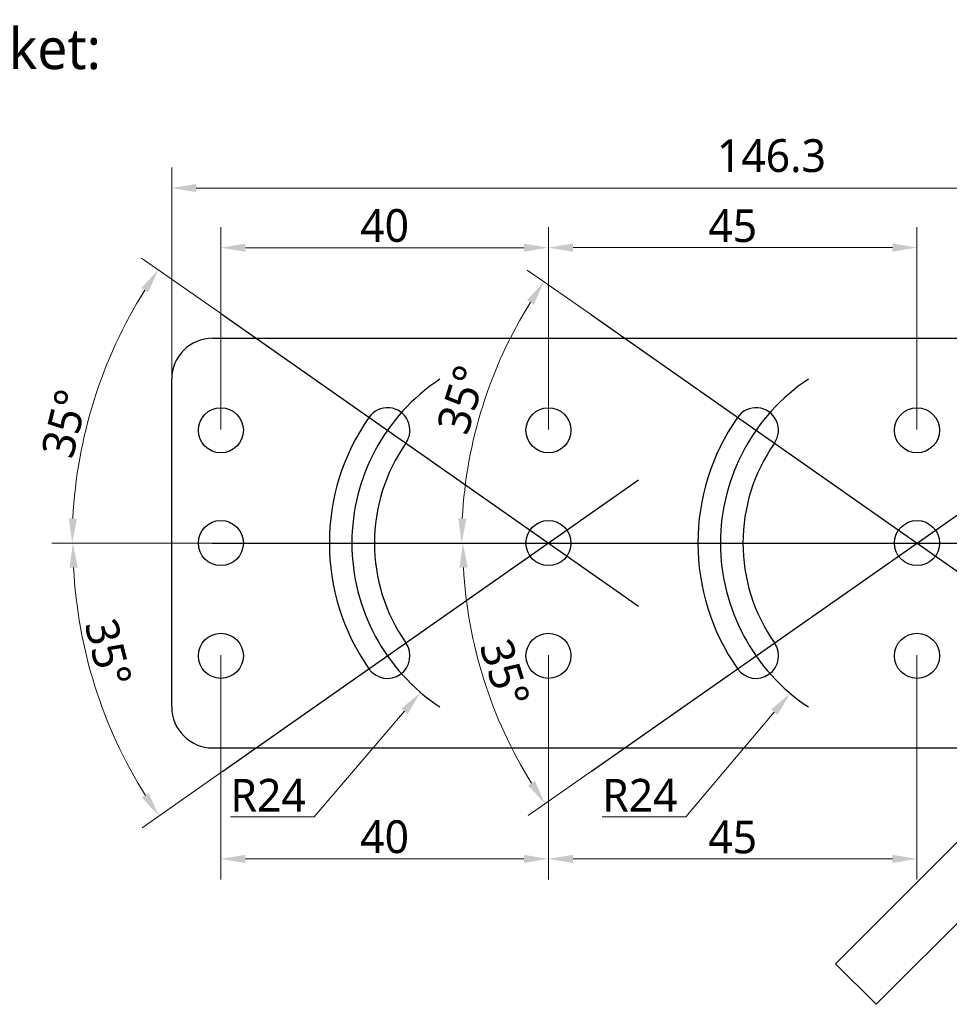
# Model space of a CAD drawing. Extents: x -434 to -60, y 236 to 507.
# Tile 4 of 22: x -348 to -235, y 255 to 375. Entities that reach past the tile are written whole.
import ezdxf

# ---------------------------------------------------------------- set-up
doc = ezdxf.new("R2010")
doc.units = 0
doc.header["$MEASUREMENT"] = 0
doc.layers.get('0').update_dxf_attribs({"linetype": 'CONTINUOUS'})
doc.layers.get('Defpoints').update_dxf_attribs({"linetype": 'CONTINUOUS'})
doc.layers.add('20_ALL_FEATURES', color=7, linetype='CONTINUOUS')
doc.layers.add('51__DRAFT_DIMS', color=7, linetype='CONTINUOUS')
doc.styles.get("Standard").update_dxf_attribs({"font": 'Roboto-Regular.ttf'})
doc.styles.add('尺寸值样式', font='Roboto-Regular.ttf', dxfattribs={"height": 4})
doc.dimstyles.new('1直线标注', dxfattribs={"dimtxt": 4, "dimasz": 3, "dimexe": 2.5, "dimexo": 0, "dimtad": 1, "dimdec": 1, "dimdsep": 46, "dimtxsty": '尺寸值样式', "dimcen": 0, "dimclrd": 8, "dimclre": 8, "dimclrt": 7, "dimadec": 0, "dimazin": 0, "dimtp": 0.001, "dimtm": 0.001, "dimtfac": 1, "dimtdec": 1, "dimtmove": 0, "dimatfit": 0, "dimldrblk": '_FILLED', "dimfxl": 1, "dimtolj": 1, "dimlwd": 15, "dimlwe": 15, "dimarcsym": 0})
doc.dimstyles.new('3小圆直径标注', dxfattribs={"dimtxt": 4, "dimasz": 3, "dimexe": 2.5, "dimexo": 0, "dimtad": 1, "dimtoh": 1, "dimdec": 3, "dimdsep": 46, "dimtxsty": '尺寸值样式', "dimcen": 0, "dimclrd": 8, "dimclre": 8, "dimclrt": 7, "dimadec": 0, "dimazin": 0, "dimtp": 0.001, "dimtm": 0.001, "dimtfac": 1, "dimtdec": 3, "dimtofl": 0, "dimtmove": 0, "dimatfit": 0, "dimldrblk": '_FILLED', "dimfxl": 1, "dimtolj": 1, "dimlwd": 15, "dimlwe": 15, "dimarcsym": 0})
doc.dimstyles.new('CIRL(31)', dxfattribs={"dimtxt": 4, "dimasz": 3, "dimexe": 2.5, "dimexo": 0, "dimtad": 1, "dimtoh": 1, "dimdec": 3, "dimlfac": 0.333333, "dimdsep": 46, "dimtxsty": '尺寸值样式', "dimcen": 0, "dimclrd": 8, "dimclre": 8, "dimclrt": 7, "dimadec": 0, "dimazin": 0, "dimtp": 0.001, "dimtm": 0.001, "dimtfac": 1, "dimtdec": 3, "dimtofl": 0, "dimtmove": 0, "dimatfit": 0, "dimldrblk": '_FILLED', "dimfxl": 1, "dimtolj": 1, "dimlwd": 15, "dimlwe": 15, "dimarcsym": 0})
doc.dimstyles.new('CIRL(32)', dxfattribs={"dimtxt": 4, "dimasz": 3, "dimexe": 2.5, "dimexo": 0, "dimtad": 1, "dimtoh": 1, "dimdec": 3, "dimlfac": 0.666667, "dimdsep": 46, "dimtxsty": '尺寸值样式', "dimcen": 0, "dimclrd": 8, "dimclre": 8, "dimclrt": 7, "dimadec": 0, "dimazin": 0, "dimtp": 0.001, "dimtm": 0.001, "dimtfac": 1, "dimtdec": 3, "dimtofl": 0, "dimtmove": 0, "dimatfit": 0, "dimldrblk": '_FILLED', "dimfxl": 1, "dimtolj": 1, "dimlwd": 15, "dimlwe": 15, "dimarcsym": 0})

# ---------------------------------------------------------------- blocks, each defined once
blk = doc.blocks.new('*D673')
at = {"layer": '51__DRAFT_DIMS', "color": 8, "lineweight": 15}
for p, q in [((-329.5, 331.04), (-329.5, 356.87)), ((-183.2, 331.24), (-183.2, 356.87)), ((-326.5, 354.37), (-186.2, 354.37))]:
    blk.add_line(p, q, dxfattribs=at)
at = {"layer": '51__DRAFT_DIMS', "color": 8}
for points in [[(-326.5, 354.87), (-326.5, 353.87), (-329.5, 354.37)], [(-186.2, 353.87), (-186.2, 354.87), (-183.2, 354.37)]]:
    blk.add_solid(points, dxfattribs=at)
at = {"layer": 'Defpoints', "color": 0}
for p in [(-183.2, 354.37), (-329.5, 331.04), (-183.2, 331.24)]:
    blk.add_point(p, dxfattribs=at)
at = {"layer": '51__DRAFT_DIMS', "color": 7, "insert": (-256.27, 360.33), "char_height": 4, "attachment_point": 2, "line_spacing_factor": 0.9, "style": '尺寸值样式'}
blk.add_mtext('\\A1;146.3', dxfattribs=at)
blk = doc.blocks.new('_FILLED')
at = {"color": 0, "linetype": 'ByBlock'}
blk.add_solid([(0, 0), (-1, 0.167), (-1, -0.167)], dxfattribs=at)
blk = doc.blocks.new('*D674')
at = {"color": 8, "lineweight": 15}
for p, q in [((-278.26, 338.88), (-286.09, 344.36)), ((-279.59, 311.04), (-296.59, 311.04))]:
    blk.add_line(p, q, dxfattribs=at)
blk.add_arc((-238.5, 311.04), 55.6, 148.0921, 176.9079, dxfattribs=at)
at = {"color": 8}
for points in [[(-285.28, 340.15), (-286.11, 340.7), (-284.04, 342.93)], [(-294.51, 314.05), (-293.51, 314.02), (-294.09, 311.04)]]:
    blk.add_solid(points, dxfattribs=at)
at = {"layer": 'Defpoints', "color": 0}
for p in [(-278.26, 338.88), (-289.55, 333.06), (-279.59, 311.04), (-228.59, 311.04), (-227.5, 303.34)]:
    blk.add_point(p, dxfattribs=at)
at = {"color": 7, "insert": (-294.08, 328.56), "char_height": 4, "attachment_point": 5, "rotation": 72.5, "style": '尺寸值样式'}
blk.add_mtext('35°{}{{\\H0.7x;}{}}', dxfattribs=at)
blk = doc.blocks.new('*D675')
at = {"color": 8, "lineweight": 15}
for p, q in [((-279.59, 311.04), (-296.44, 311.04)), ((-278.26, 283.2), (-285.96, 277.8))]:
    blk.add_line(p, q, dxfattribs=at)
blk.add_arc((-238.5, 311.04), 55.45, 183.1004, 211.8996, dxfattribs=at)
at = {"color": 8}
for points in [[(-293.36, 308.05), (-294.36, 308.02), (-293.94, 311.04)], [(-285.99, 281.46), (-285.15, 282.01), (-283.92, 279.23)]]:
    blk.add_solid(points, dxfattribs=at)
at = {"layer": 'Defpoints', "color": 0}
for p in [(-227.5, 318.74), (-279.59, 311.04), (-228.59, 311.04), (-292.8, 299.83), (-278.26, 283.2)]:
    blk.add_point(p, dxfattribs=at)
at = {"color": 7, "insert": (-288.82, 295.17), "char_height": 4, "attachment_point": 5, "rotation": 287.5, "style": '尺寸值样式'}
blk.add_mtext('35°{}{{\\H0.7x;}{}}', dxfattribs=at)
blk = doc.blocks.new('*D676')
at = {"color": 8, "lineweight": 15}
for p in [(-255.92, 290.41), (-276.93, 277.61)]:
    blk.add_line(p, (-266.74, 277.61), dxfattribs=at)
at = {"color": 8}
blk.add_solid([(-255.54, 290.09), (-256.3, 290.73), (-253.98, 292.7)], dxfattribs=at)
at = {"layer": 'Defpoints', "color": 0}
for p in [(-238.5, 311.04), (-253.98, 292.7)]:
    blk.add_point(p, dxfattribs=at)
at = {"color": 7, "insert": (-272.33, 280.26), "char_height": 4, "attachment_point": 5, "style": '尺寸值样式'}
blk.add_mtext('\\A1;R24{}{{\\H0.7x;}{}}', dxfattribs=at)
blk = doc.blocks.new('*D677')
at = {"color": 8, "lineweight": 15}
for p, q in [((-323.26, 338.88), (-333.18, 345.83)), ((-324.59, 311.04), (-344.15, 311.04))]:
    blk.add_line(p, q, dxfattribs=at)
blk.add_arc((-283.5, 311.04), 58.15, 147.9561, 177.0439, dxfattribs=at)
at = {"color": 8}
for points in [[(-332.37, 341.62), (-333.21, 342.17), (-331.13, 344.39)], [(-342.07, 314.05), (-341.07, 314.02), (-341.65, 311.04)]]:
    blk.add_solid(points, dxfattribs=at)
at = {"layer": 'Defpoints', "color": 0}
for p in [(-323.26, 338.88), (-336.89, 334.07), (-324.59, 311.04), (-273.59, 311.04), (-272.5, 303.34)]:
    blk.add_point(p, dxfattribs=at)
at = {"color": 7, "insert": (-342.55, 325.64), "char_height": 4, "attachment_point": 5, "rotation": 76.1103, "style": '尺寸值样式'}
blk.add_mtext('35°{}{{\\H0.7x;}{}}', dxfattribs=at)
blk = doc.blocks.new('*D678')
at = {"color": 8, "lineweight": 15}
for p, q in [((-324.59, 311.04), (-344.06, 311.04)), ((-323.26, 283.2), (-333.11, 276.3))]:
    blk.add_line(p, q, dxfattribs=at)
blk.add_arc((-283.5, 311.04), 58.06, 182.9607, 212.0393, dxfattribs=at)
at = {"color": 8}
for points in [[(-340.98, 308.05), (-341.98, 308.03), (-341.56, 311.04)], [(-333.13, 279.96), (-332.3, 280.51), (-331.06, 277.73)]]:
    blk.add_solid(points, dxfattribs=at)
at = {"layer": 'Defpoints', "color": 0}
for p in [(-272.5, 318.74), (-324.59, 311.04), (-273.59, 311.04), (-336.81, 288.04), (-323.26, 283.2)]:
    blk.add_point(p, dxfattribs=at)
at = {"color": 7, "insert": (-337.24, 297.66), "char_height": 4, "attachment_point": 5, "rotation": 283.977, "style": '尺寸值样式'}
blk.add_mtext('35°{}{{\\H0.7x;}{}}', dxfattribs=at)
blk = doc.blocks.new('*D679')
at = {"color": 8, "lineweight": 15}
for p in [(-301.06, 290.53), (-322.32, 277.61)]:
    blk.add_line(p, (-312.12, 277.61), dxfattribs=at)
at = {"color": 8}
blk.add_solid([(-300.68, 290.2), (-301.44, 290.85), (-299.11, 292.81)], dxfattribs=at)
at = {"layer": 'Defpoints', "color": 0}
for p in [(-283.5, 311.04), (-299.11, 292.81)]:
    blk.add_point(p, dxfattribs=at)
at = {"color": 7, "insert": (-317.72, 280.26), "char_height": 4, "attachment_point": 5, "style": '尺寸值样式'}
blk.add_mtext('\\A1;R24{}{{\\H0.7x;}{}}', dxfattribs=at)
blk = doc.blocks.new('*D680')
at = {"color": 8, "lineweight": 15}
for p, q in [((-283.5, 324.89), (-283.5, 349.6)), ((-238.5, 324.89), (-238.5, 349.6)), ((-241.5, 347.1), (-280.5, 347.1))]:
    blk.add_line(p, q, dxfattribs=at)
at = {"color": 8}
for points in [[(-280.5, 347.6), (-280.5, 346.6), (-283.5, 347.1)], [(-241.5, 346.6), (-241.5, 347.6), (-238.5, 347.1)]]:
    blk.add_solid(points, dxfattribs=at)
at = {"layer": 'Defpoints', "color": 0}
for p in [(-283.5, 347.1), (-283.5, 324.89), (-238.5, 324.89)]:
    blk.add_point(p, dxfattribs=at)
at = {"color": 7, "insert": (-261, 349.75), "char_height": 4, "attachment_point": 5, "style": '尺寸值样式'}
blk.add_mtext('\\A1;45{}{{\\H0.7x;}{}}', dxfattribs=at)
blk = doc.blocks.new('*D681')
at = {"color": 8, "lineweight": 15}
for p, q in [((-323.5, 324.89), (-323.5, 349.59)), ((-283.5, 324.89), (-283.5, 349.59)), ((-286.5, 347.09), (-320.5, 347.09))]:
    blk.add_line(p, q, dxfattribs=at)
at = {"color": 8}
for points in [[(-320.5, 347.59), (-320.5, 346.59), (-323.5, 347.09)], [(-286.5, 346.59), (-286.5, 347.59), (-283.5, 347.09)]]:
    blk.add_solid(points, dxfattribs=at)
at = {"layer": 'Defpoints', "color": 0}
for p in [(-323.5, 347.09), (-323.5, 324.89), (-283.5, 324.89)]:
    blk.add_point(p, dxfattribs=at)
at = {"color": 7, "insert": (-303.5, 349.77), "char_height": 4, "attachment_point": 5, "style": '尺寸值样式'}
blk.add_mtext('\\A1;40{}{{\\H0.7x;}{}}', dxfattribs=at)
blk = doc.blocks.new('*D682')
at = {"color": 8, "lineweight": 15}
for p, q in [((-283.5, 297.36), (-283.5, 269.99)), ((-238.5, 297.36), (-238.5, 269.99)), ((-280.5, 272.49), (-241.5, 272.49))]:
    blk.add_line(p, q, dxfattribs=at)
at = {"color": 8}
for points in [[(-280.5, 272.99), (-280.5, 271.99), (-283.5, 272.49)], [(-241.5, 271.99), (-241.5, 272.99), (-238.5, 272.49)]]:
    blk.add_solid(points, dxfattribs=at)
at = {"layer": 'Defpoints', "color": 0}
for p in [(-283.5, 297.36), (-238.5, 297.36), (-238.5, 272.49)]:
    blk.add_point(p, dxfattribs=at)
at = {"color": 7, "insert": (-261, 275.14), "char_height": 4, "attachment_point": 5, "style": '尺寸值样式'}
blk.add_mtext('\\A1;45{}{{\\H0.7x;}{}}', dxfattribs=at)
blk = doc.blocks.new('*D683')
at = {"color": 8, "lineweight": 15}
for p, q in [((-323.5, 297.36), (-323.5, 269.99)), ((-283.5, 297.36), (-283.5, 269.99)), ((-286.5, 272.49), (-320.5, 272.49))]:
    blk.add_line(p, q, dxfattribs=at)
at = {"color": 8}
for points in [[(-320.5, 272.99), (-320.5, 271.99), (-323.5, 272.49)], [(-286.5, 271.99), (-286.5, 272.99), (-283.5, 272.49)]]:
    blk.add_solid(points, dxfattribs=at)
at = {"layer": 'Defpoints', "color": 0}
for p in [(-323.5, 297.36), (-283.5, 297.36), (-323.5, 272.49)]:
    blk.add_point(p, dxfattribs=at)
at = {"color": 7, "insert": (-303.5, 275.17), "char_height": 4, "attachment_point": 5, "style": '尺寸值样式'}
blk.add_mtext('\\A1;40{}{{\\H0.7x;}{}}', dxfattribs=at)

msp = doc.modelspace()

# ---------------------------------------------------------------- linework, layer by layer
for p, q in [((-323.2565, 338.8773), (-272.4969, 303.335)), ((-278.2565, 338.8773), (-227.4969, 303.335)), ((-323.2565, 283.1974), (-272.4969, 318.7396)), ((-278.2565, 283.1974), (-227.4969, 318.7396)), ((-324.5908, 311.0373), (-273.5942, 311.0373)), ((-279.5908, 311.0373), (-228.5942, 311.0373))]:
    msp.add_line(p, q)
for centre in [(-283.4969, 311.0373), (-238.4969, 311.0373)]:
    msp.add_arc(centre, 24, 123.55731, 236.44269)
at = {"layer": '20_ALL_FEATURES'}
for p, q in [((-324.4969, 336.0373), (-227.908, 336.0373)), ((-329.4969, 291.0373), (-329.4969, 331.0373)), ((-324.4969, 286.0373), (-227.908, 286.0373)), ((-226.0225, 282.1072), (-248.4378, 259.692)), ((-221.0728, 277.1575), (-243.488, 254.7422)), ((-248.4378, 259.692), (-243.488, 254.7422))]:
    msp.add_line(p, q, dxfattribs=at)
for centre in [(-323.4969, 324.8032), (-283.4969, 324.8032), (-238.4969, 324.8032), (-323.4969, 311.0373), (-283.4969, 311.0373), (-238.4969, 311.0373), (-323.4969, 297.2715), (-283.4969, 297.2715), (-238.4969, 297.2715)]:
    msp.add_circle(centre, 2.75, dxfattribs=at)
for centre, radius, start, end in [((-324.4969, 331.0373), 5, 90, 180), ((-303.1566, 324.8032), 2.75, 325, 145), ((-258.1566, 324.8032), 2.75, 325, 145), ((-283.4969, 311.0373), 26.75, 145, 215), ((-238.4969, 311.0373), 26.75, 145, 215), ((-283.4969, 311.0373), 21.25, 145, 215), ((-238.4969, 311.0373), 21.25, 145, 215), ((-303.1566, 297.2715), 2.75, 215, 35), ((-258.1566, 297.2715), 2.75, 215, 35), ((-324.4969, 291.0373), 5, 180, 270)]:
    msp.add_arc(centre, radius, start, end, dxfattribs=at)

# ---------------------------------------------------------------- texts
at = {"insert": (-434.4353, 371.3398), "char_height": 5, "width": 105.758386, "attachment_point": 4}
msp.add_mtext('Device and Installation Bracket:', dxfattribs=at)

# ---------------------------------------------------------------- dimensions: what is measured, and where the dimension line sits
for base, p1, p2, picture, middle in [((-323.4969, 347.0932), (-283.4969, 324.8932), (-323.4969, 324.8932), '*D681', (-303.4969, 347.0932)), ((-323.4969, 272.4879), (-283.4969, 297.3615), (-323.4969, 297.3615), '*D683', (-303.4969, 272.4879))]:
    dim = msp.add_linear_dim(base=base, p1=p1, p2=p2, text='40{}{{\\H0.7x;}{}}', dimstyle='1直线标注')
    dim.commit()
    dim.dimension.update_dxf_attribs({"geometry": picture, "text_midpoint": middle, "dimtype": 160})
for base, p1, p2, picture, middle in [((-283.4969, 347.0982), (-238.4969, 324.8932), (-283.4969, 324.8932), '*D680', (-260.9969, 349.7507)), ((-238.4969, 272.4879), (-283.4969, 297.3615), (-238.4969, 297.3615), '*D682', (-260.9969, 275.1404))]:
    dim = msp.add_linear_dim(base=base, p1=p1, p2=p2, text='45{}{{\\H0.7x;}{}}', dimstyle='1直线标注')
    dim.commit()
    dim.dimension.update_dxf_attribs({"geometry": picture, "text_midpoint": middle})
for base, line2, dimstyle, picture, middle in [((-336.8939, 334.0705), ((-323.2565, 338.8773), (-272.4969, 303.335)), 'CIRL(31)', '*D677', (-339.9495, 324.9972)), ((-336.812, 288.0395), ((-323.2565, 283.1974), (-272.4969, 318.7396)), 'CIRL(32)', '*D678', (-339.8415, 297.013))]:
    dim = msp.add_angular_dim_2l(base=base, line1=((-324.5908, 311.0373), (-273.5942, 311.0373)), line2=line2, text='35°{}{{\\H0.7x;}{}}', dimstyle=dimstyle, override={"dimpost": '<>'})
    dim.commit()
    dim.dimension.update_dxf_attribs({"geometry": picture, "text_midpoint": middle, "dimtype": 162})
for base, line2, dimstyle, override, picture, middle in [((-289.5462, 333.0578), ((-278.2565, 338.8773), (-227.4969, 303.335)), 'CIRL(31)', {"dimpost": '<>'}, '*D674', (-294.0759, 328.5613)), ((-292.7982, 299.825), ((-278.2565, 283.1974), (-227.4969, 318.7396)), 'CIRL(32)', {"dimdec": 2, "dimpost": '<>', "dimadec": 2}, '*D675', (-288.8215, 295.17))]:
    dim = msp.add_angular_dim_2l(base=base, line1=((-279.5908, 311.0373), (-228.5942, 311.0373)), line2=line2, text='35°{}{{\\H0.7x;}{}}', dimstyle=dimstyle, override=override)
    dim.commit()
    dim.dimension.update_dxf_attribs({"geometry": picture, "text_midpoint": middle})
for center, mpoint, picture, middle in [((-283.4969, 311.0373), (-299.1062, 292.8068), '*D679', (-317.7197, 277.6067)), ((-238.4969, 311.0373), (-253.9841, 292.703), '*D676', (-272.335, 277.6067))]:
    dim = msp.add_radius_dim(center=center, mpoint=mpoint, text='R24{}{{\\H0.7x;}{}}', dimstyle='3小圆直径标注', override={"dimpost": '<>'})
    dim.commit()
    dim.dimension.update_dxf_attribs({"geometry": picture, "text_midpoint": middle, "dimtype": 164})
at = {"layer": '51__DRAFT_DIMS'}
dim = msp.add_linear_dim(base=(-183.1969, 354.3686), p1=(-329.4969, 331.0373), p2=(-183.1969, 331.2391), dimstyle='1直线标注', dxfattribs=at)
dim.commit()
dim.dimension.update_dxf_attribs({"geometry": '*D673', "text_midpoint": (-256.2708, 354.3686), "dimtype": 160})

doc.saveas('drawing.dxf')
